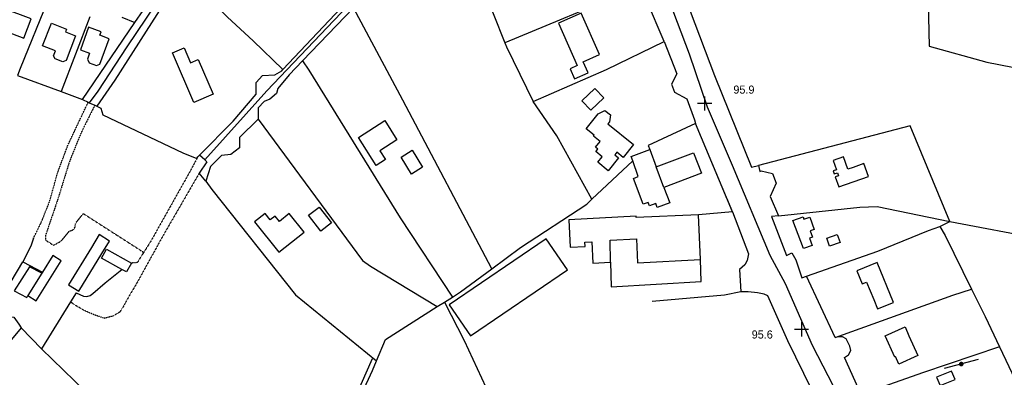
# Model space of a CAD drawing. Header units: metres. Extents: x 611948 to 1225781, y 656699 to 1316021.
# Tile 22 of 169: x 612748 to 613203, y 657150 to 657316. Entities that reach past the tile are written whole.
import ezdxf

# ---------------------------------------------------------------- set-up
doc = ezdxf.new("R2010")
doc.units = ezdxf.units.M
doc.linetypes.add('4696-C$0$PECK', pattern=[0.2, 0.1, -0.1])
for name, color, linetype in [('4696-C$0$BLD_INN_W', 253, 'Continuous'), ('4696-C$0$BLD_OTL_S', 253, 'Continuous'), ('4696-C$0$GEN_LIN_D', 253, 'Continuous'), ('4696-C$0$GEN_PCK_D', 253, '4696-C$0$PECK'), ('4696-C$0$HT_CTRL', 253, 'Continuous'), ('4696-C$0$POLE_SYMB', 253, 'Continuous'), ('4696-C$0$ROADS', 253, 'Continuous'), ('4696-C$0$ROADS_CTR', 253, 'Continuous'), ('4696-C$0$WATER_FTR', 253, 'Continuous')]:
    doc.layers.add(name, color=color, linetype=linetype)
doc.styles.add('4696-C$0$STANDARD', font='txt')

# ---------------------------------------------------------------- blocks, each defined once
blk = doc.blocks.new('4696-C$0$36', base_point=(144.988486, 310.919762))
blk.add_line((140.875383, 310.92339), (149.050238, 310.92339))
at = {"const_width": 0.539928}
blk.add_lwpolyline([(144.673376, 310.923808, 1), (145.213304, 310.923808, 1)], format="xyb", close=True, dxfattribs=at)
blk = doc.blocks.new('4696-C$0$35', base_point=(150.27109, 306.896499))
for p, q in [((150.27109, 308.539432), (150.27109, 305.253567)), ((151.914023, 306.896499), (148.62816, 306.896499))]:
    blk.add_line(p, q)
blk = doc.blocks.new('4696-C')
at = {"layer": '4696-C$0$BLD_INN_W', "flags": 128}
for points in [[(613045.727, 657238.302), (613042.119, 657247.836)], [(612757.968, 657198.57), (612751.478, 657188.218)]]:
    blk.add_lwpolyline(points, dxfattribs=at)
at = {"layer": '4696-C$0$BLD_OTL_S', "flags": 128}
for points in [[(612736.937, 657312.061), (612749.647, 657307.346), (612752.968, 657316.297), (612740.258, 657321.013), (612736.937, 657312.061)], [(612794.923, 657317.119), (612800.968, 657314.616)], [(612800.968, 657314.616), (612804.766, 657320.196)], [(613010.598, 657291.346), (613008.342, 657296.433), (613015.889, 657299.78), (613007.399, 657318.905), (612996.907, 657314.244), (613005.595, 657294.66), (613002.283, 657293.193), (613004.333, 657288.57), (613010.598, 657291.346)], [(612763.39, 657299.217), (612764.276, 657301.472), (612758.289, 657303.822), (612762.386, 657314.257), (612769.389, 657311.507), (612768.885, 657310.224), (612773.598, 657308.373), (612769.135, 657297.007), (612767.675, 657296.443), (612764.153, 657297.826), (612763.39, 657299.217)], [(612779.554, 657312.369), (612775.84, 657301.889), (612780.068, 657300.35), (612779.064, 657297.593), (612779.904, 657295.923), (612783.296, 657294.688), (612784.786, 657295.344), (612789.07, 657307.113), (612784.749, 657308.686), (612785.325, 657310.269), (612779.554, 657312.369)], [(612828.305, 657277.592), (612818.38, 657300.618), (612823.723, 657302.919), (612826.722, 657295.964), (612830.319, 657297.522), (612837.254, 657281.45), (612828.305, 657277.592)], [(613007.777, 657278.337), (613013.739, 657284.048), (613017.916, 657279.706), (613011.945, 657273.979), (613007.777, 657278.337)], [(613015.273, 657272.322), (613018.368, 657273.898), (613020.934, 657271.818), (613020.502, 657268.57), (613019.81, 657267.715), (613031.646, 657258.124), (613026.819, 657252.168), (613023.904, 657254.53), (613022.985, 657253.396), (613024.718, 657251.993), (613019.867, 657246.006), (613015.067, 657249.895), (613017.161, 657252.479), (613014.159, 657254.911), (613015.09, 657256.06), (613014.084, 657256.876), (613016.194, 657259.48), (613013.087, 657261.998), (613013.43, 657262.421), (613009.699, 657265.444), (613015.273, 657272.322)], [(612916.855, 657251.188), (612912.656, 657248.388), (612904.419, 657261.457), (612916.545, 657269.269), (612922.136, 657260.328), (612914.344, 657255.149), (612916.855, 657251.188)], [(612928.963, 657244.481), (612924.133, 657252.358), (612929.232, 657255.566), (612934.016, 657247.698), (612928.963, 657244.481)], [(613031.287, 657250.642), (613030.572, 657252.539), (613039.127, 657255.764)], [(613039.127, 657255.764), (613042.119, 657247.836)], [(613042.119, 657247.836), (613059.443, 657254.346), (613063.038, 657244.806), (613045.727, 657238.302)], [(613045.727, 657238.302), (613048.413, 657231.157), (613042.591, 657228.966), (613041.907, 657230.798), (613039.039, 657229.731), (613038.424, 657231.364), (613036.074, 657230.484), (613031.569, 657242.468), (613033.765, 657243.296), (613031.287, 657250.642)], [(613133.248, 657247.558), (613130.728, 657246.692), (613128.757, 657252.424), (613124.037, 657250.801), (613125.522, 657246.483), (613124.031, 657245.971), (613124.518, 657244.555), (613126.008, 657245.068), (613126.479, 657243.698), (613124.989, 657243.185), (613126.557, 657238.625), (613140.282, 657243.347), (613138.242, 657249.276), (613133.248, 657247.558)], [(612867.834, 657222.558), (612865.864, 657225.048), (612863.599, 657223.247), (612861.214, 657226.268), (612856.346, 657222.372), (612867.578, 657208.316), (612879.24, 657217.617), (612872.422, 657226.219), (612867.834, 657222.558)], [(612881.365, 657225.378), (612886.237, 657229.12), (612891.899, 657221.858), (612887.033, 657218.065), (612881.365, 657225.378)], [(613061.654, 657225.568), (613032.937, 657224.345), (613032.909, 657224.919), (613001.692, 657223.331), (613002.334, 657210.568), (613009.247, 657210.918), (613009.145, 657212.961), (613012.325, 657213.123), (613012.833, 657203.24), (613021.045, 657203.662)], [(613062.71, 657204.934), (613061.654, 657225.568)], [(613110.202, 657209.956), (613105.385, 657222.946), (613110.088, 657224.696), (613110.509, 657223.568), (613113.147, 657224.549), (613115.274, 657218.821), (613113.387, 657218.122), (613114.425, 657215.315), (613113.054, 657214.807), (613114.29, 657211.468), (613110.202, 657209.956)], [(612785.739, 657207.718), (612789.315, 657213.483), (612784.53, 657216.436), (612780.997, 657210.501), (612770.347, 657193.179), (612775.018, 657190.314), (612785.739, 657207.718)], [(612991.31, 657214.458), (612946.444, 657183.976), (612956.193, 657169.627), (613001.061, 657200.106), (612991.31, 657214.458)], [(613021.045, 657203.662), (613020.797, 657213.899), (613032.989, 657214.522), (613033.553, 657203.452), (613062.71, 657204.934)], [(613122.294, 657211.041), (613121.011, 657214.783), (613125.919, 657216.478), (613127.211, 657212.737), (613122.294, 657211.041)], [(612794.96, 657200.365), (612785.6, 657205.564), (612787.168, 657208.389)], [(612787.168, 657208.389), (612787.868, 657209.65), (612799.372, 657203.262)], [(612751.478, 657188.218), (612755.275, 657185.84), (612766.891, 657204.382), (612763.098, 657206.753), (612758.238, 657199.002)], [(612799.372, 657203.262), (612797.103, 657199.175)], [(613142.772, 657186.38), (613144.515, 657182.098), (613151.887, 657185.098), (613144.398, 657203.474), (613134.956, 657199.629), (613137.413, 657193.609), (613139.481, 657194.451), (613142.772, 657186.38)], [(612757.968, 657198.57), (612752.201, 657201.537), (612745.217, 657190.398), (612751.055, 657187.395), (612751.478, 657188.218)], [(612758.238, 657199.002), (612757.968, 657198.57)], [(612797.103, 657199.175), (612794.96, 657200.365)], [(613159.074, 657169.641), (613163.17, 657160.472), (613154.429, 657156.565), (613152.895, 657159.993), (613152.461, 657159.8), (613148.097, 657169.572), (613157.382, 657173.719), (613159.074, 657169.641)], [(613173.424, 657146.583), (613180.363, 657149.44), (613178.782, 657153.283), (613171.836, 657150.426), (613173.424, 657146.583)]]:
    blk.add_lwpolyline(points, dxfattribs=at)
at = {"layer": '4696-C$0$GEN_LIN_D', "flags": 128}
for points in [[(612869.441, 657292.812), (612936.383, 657363.783), (612992.545, 657422.306)], [(613166.958, 657364.151), (613168.468, 657303.631), (613195.019, 657296.28), (613213.205, 657292.65), (613249.105, 657286.445)], [(612823.119, 657337.308), (612791.689, 657287.983), (612783.347, 657275.879)], [(612823.119, 657337.308), (612843.913, 657317.11), (612855.709, 657306.136), (612869.441, 657292.812)], [(613059.101, 657336.207), (613059.48, 657335.233), (613057.778, 657319.805), (613069.152, 657290.118), (613086.25, 657247.646), (613089.457, 657248.46)], [(612961.389, 657332.57), (612972.186, 657305.135)], [(613030.888, 657329.73), (612972.186, 657305.135)], [(613045.87, 657305.829), (613037.661, 657325.045), (613032.257, 657325.538), (613030.888, 657329.73)], [(612760.774, 657324.714), (612747.913, 657293.285), (612746.708, 657290.119)], [(612780.164, 657317.272), (612766.892, 657282.609)], [(612902.102, 657321.437), (612878.603, 657296.876)], [(612966.078, 657200.582), (612925.016, 657278.627), (612902.102, 657321.437)], [(612776.7, 657278.96), (612800.968, 657314.616)], [(612972.186, 657305.135), (612972.906, 657303.307), (612985.243, 657277.97)], [(612985.243, 657277.97), (613019.211, 657292.775), (613045.87, 657305.829)], [(613045.87, 657305.829), (613051.68, 657290.851), (613049.147, 657286.052), (613050.538, 657282.375), (613056.346, 657279.282), (613059.8, 657269.573), (613060.281, 657267.893)], [(612878.603, 657296.876), (612872.363, 657290.354), (612867.05, 657283.996), (612866.433, 657281.698), (612863.351, 657279.118), (612860.85, 657278.065), (612858.044, 657275.073), (612858.072, 657269.88)], [(612878.603, 657296.876), (612881.526, 657292.522), (612923.69, 657224.238), (612947.865, 657187.537)], [(612746.708, 657290.119), (612766.892, 657282.609)], [(612830.914, 657253.275), (612846.502, 657268.986), (612857.118, 657281.444), (612857.095, 657286.871), (612860.076, 657290.1), (612865.772, 657290.37), (612868.955, 657292.299), (612869.441, 657292.812)], [(612766.892, 657282.609), (612776.7, 657278.96)], [(612776.7, 657278.96), (612779.371, 657277.722)], [(612779.371, 657277.722), (612779.923, 657277.466)], [(612779.923, 657277.466), (612782.44, 657276.299)], [(612782.44, 657276.299), (612783.347, 657275.879)], [(613012.405, 657232.816), (612996.13, 657262.125), (612985.243, 657277.97)], [(612783.347, 657275.879), (612785.311, 657274.97), (612786.208, 657271.83), (612823.164, 657254.211), (612829.695, 657251.649)], [(612858.072, 657269.88), (612849.437, 657261.393), (612849.448, 657256.581), (612845.352, 657253.456), (612840.99, 657253.022), (612835.938, 657248.039), (612833.793, 657241.13)], [(612858.072, 657269.88), (612906.357, 657204.445), (612910.004, 657201.874), (612940.85, 657183.1)], [(613060.281, 657267.893), (613038.378, 657257.714), (613039.127, 657255.764)], [(613177.97, 657222.554), (613159.591, 657266.752), (613089.457, 657248.46)], [(612829.695, 657251.649), (612830.158, 657252.513), (612830.914, 657253.275)], [(612833.286, 657251.084), (612830.914, 657253.275)], [(612834.295, 657250.152), (612833.286, 657251.084)], [(613012.405, 657232.816), (613031.287, 657250.642)], [(612833.793, 657241.13), (612830.751, 657244.86)], [(613089.457, 657248.46), (613090.078, 657245.635), (613090.64, 657245.92), (613096.006, 657244.776), (613097.611, 657240.249), (613094.889, 657234.138), (613098.66, 657225.06)], [(612833.793, 657241.13), (612836.598, 657237.31), (612875.365, 657188.63), (612912.752, 657158.059)], [(612966.078, 657200.582), (612979.445, 657210.454), (613010.028, 657230.571), (613012.405, 657232.816)], [(613077.448, 657227.022), (613061.654, 657225.568)], [(613077.448, 657227.022), (613084.873, 657207.582), (613084.224, 657204.51), (613083.103, 657202.492), (613080.681, 657200.272), (613081.266, 657189.912)], [(613098.66, 657225.06), (613136.312, 657229.084), (613144.41, 657229.454)], [(613144.41, 657229.454), (613177.97, 657222.554)], [(613098.66, 657225.06), (613095.447, 657224.799), (613102.485, 657206.776), (613104.862, 657207.965), (613106.791, 657204.782), (613109.527, 657196.396), (613111.64, 657197.142)], [(613173.341, 657220.241), (613177.97, 657222.554)], [(613177.97, 657222.554), (613220.302, 657214.481), (613245.685, 657210.022), (613249.454, 657207.534)], [(613111.64, 657197.142), (613144.685, 657208.823), (613168.093, 657218.402), (613173.341, 657220.241)], [(613173.341, 657220.241), (613175.741, 657216.003), (613188.011, 657191.173)], [(612754.129, 657214.867), (612752.931, 657211.044), (612749.153, 657203.819)], [(612737.743, 657184.937), (612749.153, 657203.819)], [(612749.153, 657203.819), (612758.238, 657199.002)], [(613021.045, 657203.662), (613021.276, 657192.277), (613062.918, 657194.674), (613062.71, 657204.934)], [(612773.818, 657189.462), (612777.238, 657187.893), (612778.785, 657187.826), (612780.355, 657188.274), (612781.554, 657189.126), (612787.327, 657194.173), (612794.96, 657200.365)], [(612947.865, 657187.537), (612951.688, 657189.954), (612966.078, 657200.582)], [(613124.968, 657168.831), (613111.64, 657197.142)], [(613081.266, 657189.912), (613073.71, 657188.431), (613040.255, 657185.489)], [(613114.066, 657144.542), (613103.02, 657167.268), (613093.845, 657188.075), (613092.074, 657188.927), (613089.002, 657189.577), (613084.629, 657190.025), (613081.266, 657189.912)], [(613124.968, 657168.831), (613179.296, 657188.437), (613188.011, 657191.173)], [(613188.011, 657191.173), (613194.268, 657178.514), (613200.968, 657164.435)], [(612737.743, 657184.937), (612739.604, 657180.206), (612741.085, 657178.592), (612744.941, 657178.167), (612747.387, 657174.96), (612748.351, 657173.369)], [(612771.219, 657185.26), (612757.85, 657163.648)], [(612773.818, 657189.462), (612771.219, 657185.26)], [(612940.85, 657183.1), (612944.167, 657185.198)], [(612944.167, 657185.198), (612947.865, 657187.537)], [(612944.167, 657185.198), (612953.36, 657167.402), (612963.329, 657145.888), (612976.629, 657116.718), (612990.898, 657085.111)], [(612912.752, 657158.059), (612916.891, 657167.952), (612940.85, 657183.1)], [(612748.351, 657173.369), (612730.908, 657152.422)], [(612748.351, 657173.369), (612757.85, 657163.648)], [(613136.976, 657142.406), (613129.192, 657159.536), (613131.053, 657160.747), (613132.174, 657162.766), (613131.747, 657164.851), (613130.087, 657168.282), (613128.316, 657169.133), (613126.769, 657169.2), (613124.968, 657168.831)], [(612757.85, 657163.648), (612808.669, 657114.167), (612855.495, 657073.902), (612869.78, 657063.724)], [(613200.968, 657164.435), (613165.317, 657152.546), (613136.976, 657142.406)], [(613200.968, 657164.435), (613218.186, 657128.109)], [(612910.816, 657158.914), (612892.771, 657118.101), (612869.78, 657063.724)], [(612871.498, 657062.372), (612872.912, 657065.225), (612894.588, 657118.281), (612910.839, 657153.489), (612912.752, 657158.059)]]:
    blk.add_lwpolyline(points, dxfattribs=at)
at = {"layer": '4696-C$0$GEN_PCK_D', "flags": 128}
for points in [[(612754.129, 657214.867), (612757.672, 657222.076), (612761.583, 657231.853), (612765.258, 657245.128), (612770.077, 657257.966), (612779.371, 657277.722)], [(612782.44, 657276.299), (612775.929, 657263.147), (612770.717, 657250.197), (612765.607, 657233.626), (612759.678, 657216.055), (612759.712, 657213.859), (612763.373, 657211.531)], [(613077.448, 657227.022), (613060.281, 657267.893)], [(612829.695, 657251.649), (612826.504, 657245.696), (612808.167, 657213.034), (612804.97, 657208.026)], [(612834.295, 657250.152), (612830.751, 657244.86)], [(612830.751, 657244.86), (612813.838, 657215.642), (612801.924, 657194.069), (612797.182, 657186.008), (612795.355, 657182.599), (612793.842, 657180.468), (612790.927, 657178.786), (612786.94, 657177.687), (612782.036, 657179.386), (612777.732, 657181.237), (612774.03, 657183.387), (612771.219, 657185.26)], [(612763.373, 657211.531), (612766.986, 657213.499), (612770.684, 657218.036), (612772.09, 657218.513), (612772.89, 657219.109), (612773.29, 657219.841), (612773.646, 657221.736), (612777.104, 657226.198), (612804.324, 657208.716), (612804.97, 657208.026)], [(612804.97, 657208.026), (612802.069, 657203.481), (612799.372, 657203.262)]]:
    blk.add_lwpolyline(points, dxfattribs=at)
at = {"layer": '4696-C$0$ROADS', "flags": 128}
for points in [[(612869.441, 657292.812), (612936.383, 657363.783), (612992.545, 657422.306)], [(612823.119, 657337.308), (612791.689, 657287.983), (612783.347, 657275.879)], [(613059.101, 657336.207), (613059.48, 657335.233), (613057.778, 657319.805), (613069.152, 657290.118), (613086.25, 657247.646), (613089.457, 657248.46)], [(613045.87, 657305.829), (613037.661, 657325.045), (613032.257, 657325.538), (613030.888, 657329.73)], [(612800.968, 657314.616), (612804.766, 657320.196)], [(612902.102, 657321.437), (612878.603, 657296.876)], [(612776.7, 657278.96), (612800.968, 657314.616)], [(613045.87, 657305.829), (613051.68, 657290.851), (613049.147, 657286.052), (613050.538, 657282.375), (613056.346, 657279.282), (613059.8, 657269.573), (613060.281, 657267.893)], [(612878.603, 657296.876), (612872.363, 657290.354), (612867.05, 657283.996), (612866.433, 657281.698), (612863.351, 657279.118), (612860.85, 657278.065), (612858.044, 657275.073), (612858.072, 657269.88)], [(612830.914, 657253.275), (612846.502, 657268.986), (612857.118, 657281.444), (612857.095, 657286.871), (612860.076, 657290.1), (612865.772, 657290.37), (612868.955, 657292.299), (612869.441, 657292.812)], [(612776.7, 657278.96), (612779.371, 657277.722)], [(612779.371, 657277.722), (612779.923, 657277.466)], [(612779.923, 657277.466), (612782.44, 657276.299)], [(612782.44, 657276.299), (612783.347, 657275.879)], [(612858.072, 657269.88), (612849.437, 657261.393), (612849.448, 657256.581), (612845.352, 657253.456), (612840.99, 657253.022), (612835.938, 657248.039), (612833.793, 657241.13)], [(613077.448, 657227.022), (613060.281, 657267.893)], [(612833.286, 657251.084), (612830.914, 657253.275)], [(612834.295, 657250.152), (612830.751, 657244.86)], [(612834.295, 657250.152), (612833.286, 657251.084)], [(612833.793, 657241.13), (612830.751, 657244.86)], [(613089.457, 657248.46), (613090.078, 657245.635), (613090.64, 657245.92), (613096.006, 657244.776), (613097.611, 657240.249), (613094.889, 657234.138), (613098.66, 657225.06)], [(613077.448, 657227.022), (613084.873, 657207.582), (613084.224, 657204.51), (613083.103, 657202.492), (613080.681, 657200.272), (613081.266, 657189.912)], [(613098.66, 657225.06), (613095.447, 657224.799), (613102.485, 657206.776), (613104.862, 657207.965), (613106.791, 657204.782), (613109.527, 657196.396), (613111.64, 657197.142)], [(613124.968, 657168.831), (613111.64, 657197.142)], [(613114.066, 657144.542), (613103.02, 657167.268), (613093.845, 657188.075), (613092.074, 657188.927), (613089.002, 657189.577), (613084.629, 657190.025), (613081.266, 657189.912)], [(613136.976, 657142.406), (613129.192, 657159.536), (613131.053, 657160.747), (613132.174, 657162.766), (613131.747, 657164.851), (613130.087, 657168.282), (613128.316, 657169.133), (613126.769, 657169.2), (613124.968, 657168.831)]]:
    blk.add_lwpolyline(points, dxfattribs=at)
at = {"layer": '4696-C$0$ROADS_CTR', "flags": 128}
for points in [[(612965.058, 657533.717), (612957.699, 657528.268), (612947.684, 657516.519), (612936.117, 657502.57), (612905.039, 657462.273), (612886.693, 657440.123), (612874.6, 657420.645), (612863.174, 657403.785), (612853.841, 657388.927), (612828.85, 657350.329), (612797.3, 657303.381), (612783.929, 657282.783), (612779.923, 657277.466)], [(613166.181, 657043.509), (613157.425, 657069.454), (613148.363, 657099.574), (613138.16, 657120.012), (613126.659, 657141.473), (613114.368, 657165.065), (613101.876, 657193.717), (613094.877, 657206.7), (613077.454, 657248.472), (613065.804, 657275.472), (613057.504, 657300.021), (613048.156, 657324.771), (613037.058, 657347.887), (613022.512, 657381.881), (613010.277, 657418.147), (613006.217, 657428.501)], [(612993.652, 657420.265), (612961.674, 657387.174), (612893.006, 657315.476), (612862.106, 657282.96), (612833.286, 657251.084)]]:
    blk.add_lwpolyline(points, dxfattribs=at)
at = {"layer": '4696-C$0$WATER_FTR', "flags": 128}
blk.add_lwpolyline([(612910.816, 657158.914), (612892.771, 657118.101), (612869.78, 657063.724)], dxfattribs=at)
at = {"layer": '4696-C$0$HT_CTRL', "xscale": 2, "yscale": 2}
for p in [(613064.539, 657277.096), (613109.357, 657172.589)]:
    blk.add_blockref('4696-C$0$35', p, dxfattribs=at)
at = {"layer": '4696-C$0$POLE_SYMB', "xscale": 2, "yscale": 2, "rotation": 194.8980000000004}
blk.add_blockref('4696-C$0$36', (613183.171, 657156.521), dxfattribs=at)
at = {"layer": '4696-C$0$HT_CTRL', "style": '4696-C$0$STANDARD'}
for s, p in [('95.9', (613077.829, 657281.682)), ('95.6', (613086.311, 657168.356))]:
    blk.add_text(s, height=3.75, rotation=-0.1, dxfattribs=at).set_placement(p)
blk = doc.blocks.new('OS Mapping')
blk.add_blockref('4696-C', (0, 0))

msp = doc.modelspace()

# ---------------------------------------------------------------- block references
msp.add_blockref('OS Mapping', (0, 0))

doc.saveas('drawing.dxf')
